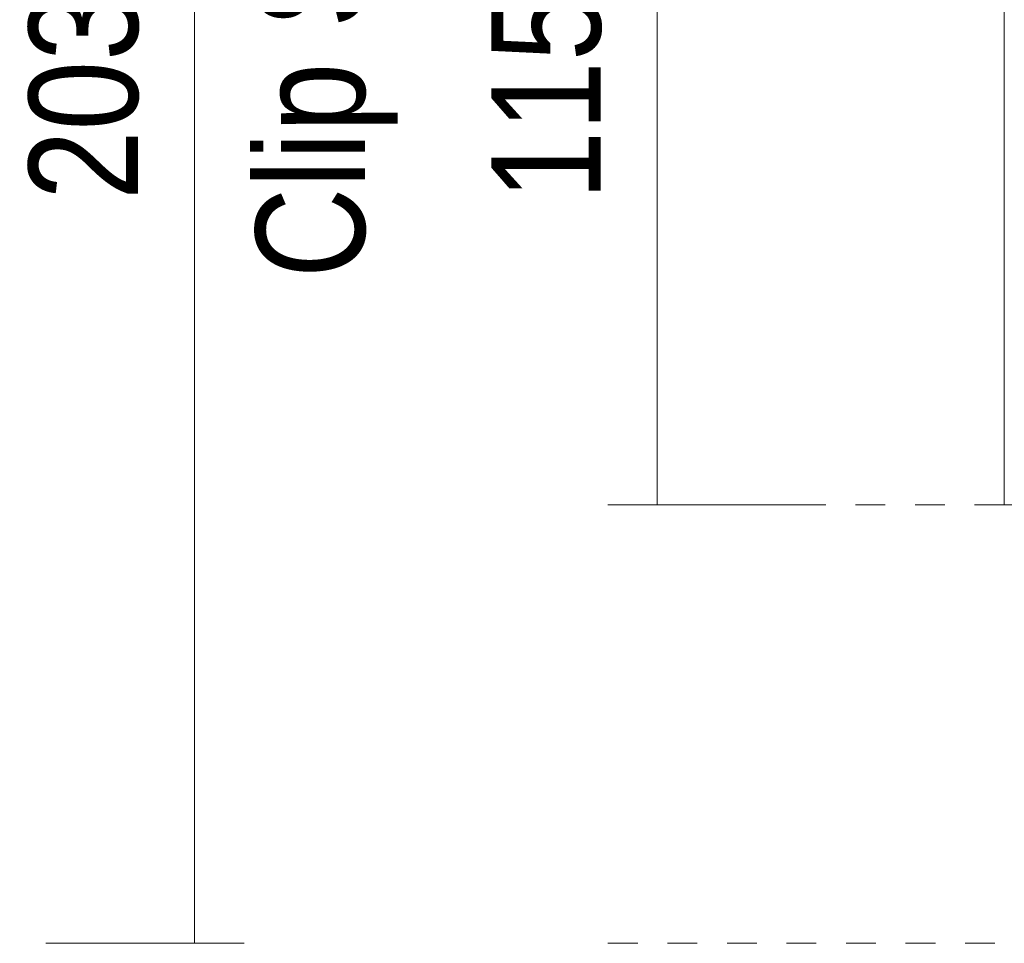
# Model space of a CAD drawing. Header units: millimetres. Extents: x -6861 to -4773, y 84 to 6892.
# Tile 9 of 108: x -6245 to -6146, y 6478 to 6571. Entities that reach past the tile are written whole.
import ezdxf

# ---------------------------------------------------------------- set-up
doc = ezdxf.new("R2010")
doc.units = ezdxf.units.MM
doc.linetypes.add('Dash', pattern=[6, 3, -3])
doc.layers.add('A-ANNO-DIMS', color=7, linetype='Dash', lineweight=9, true_color=0xd2d2d2)
doc.layers.add('A-ANNO-DIMS-5', color=7, linetype='Continuous', lineweight=9)
doc.layers.add('E-LITE-EQPM', color=7, linetype='Continuous', lineweight=20)
doc.styles.add('Arial Narrow', font='ARIALN.TTF', dxfattribs={"height": 11})
doc.dimstyles.new('FARO_-_2_2mm_Arial_Narrow_mm_Inch_Left', dxfattribs={"dimscale": 304.8, "dimtxt": 11.257741, "dimasz": 0, "dimexe": 0.049213, "dimexo": 0.0625, "dimgap": 0.008202, "dimtad": 1, "dimdec": 0, "dimzin": 0, "dimdsep": 46, "dimtxsty": 'Arial Narrow', "dimblk1": 'NONE', "dimblk2": 'NONE', "dimsah": 1, "dimcen": 0.09, "dimadec": 0, "dimazin": 0, "dimtfac": 1, "dimtdec": 4, "dimtix": 1, "dimtmove": 0, "dimatfit": 3, "dimfxl": 0.016404, "dimfxlon": 1, "dimtvp": 1, "dimtolj": 1, "dimtzin": 0, "dimarcsym": 2})

# ---------------------------------------------------------------- blocks, each defined once
blk = doc.blocks.new('01 PODIUM EMPOTRADO CON MARCO 1_glb - 01 PODIUM EMPOTRADO CON MARCO 1-V3-Planta_PDF')
at = {"layer": 'E-LITE-EQPM'}
for p, q in [((-3270.96, 6521.996), (-3270.96, 6636.996)), ((-3268.96, 6521.996), (-3270.96, 6521.996))]:
    blk.add_line(p, q, dxfattribs=at)
blk = doc.blocks.new('DIMBLOCK7-Planta_PDF')
at = {"layer": 'A-ANNO-DIMS-5', "color": 251, "true_color": 0x5b5b5b, "transparency": 16777216}
for p, q in [((-6222.492, 6681.218), (-6242.492, 6681.218)), ((-6227.492, 6681.218), (-6227.492, 6477.832)), ((-6227.492, 6681.218), (-6222.492, 6681.218)), ((-6222.492, 6477.832), (-6242.492, 6477.832)), ((-6227.492, 6477.832), (-6222.492, 6477.832))]:
    blk.add_line(p, q, dxfattribs=at)
at = {"layer": 'A-ANNO-DIMS-5', "color": 0, "transparency": 16777216, "char_height": 11, "attachment_point": 1, "rotation": 90, "line_spacing_factor": 0.974696, "style": 'Arial Narrow'}
for s, insert, width in [('Clip Support', (-6221.339, 6544.858), 83.20006), ('203 / 8.0"', (-6244.208, 6552.721), 64.32995)]:
    blk.add_mtext(s, dxfattribs=dict(at, insert=insert, width=width))
blk = doc.blocks.new('_None')
blk = doc.blocks.new('DIMBLOCK10-Planta_PDF')
at = {"layer": 'A-ANNO-DIMS-5', "color": 251, "true_color": 0x5b5b5b, "transparency": 16777216}
for p, q in [((-6180.861, 6636.996), (-6185.861, 6636.996)), ((-6181.061, 6636.996), (-6165.861, 6636.996)), ((-6180.861, 6636.996), (-6180.861, 6521.996)), ((-6180.861, 6521.996), (-6185.861, 6521.996)), ((-6181.061, 6521.996), (-6165.861, 6521.996))]:
    blk.add_line(p, q, dxfattribs=at)
at = {"layer": 'A-ANNO-DIMS-5', "color": 0, "transparency": 16777216, "insert": (-6197.577, 6552.692), "char_height": 11, "width": 64.32995, "attachment_point": 1, "rotation": 90, "line_spacing_factor": 0.974696, "style": 'Arial Narrow'}
blk.add_mtext('115 / 4.5"', dxfattribs=at)

msp = doc.modelspace()

# ---------------------------------------------------------------- linework, layer by layer
at = {"layer": 'A-ANNO-DIMS'}
for p, q in [((-6145.891, 6521.996), (-6180.891, 6521.996)), ((-6122.836, 6477.832), (-6185.891, 6477.832))]:
    msp.add_line(p, q, dxfattribs=at)

# ---------------------------------------------------------------- block references
at = {"layer": 'E-LITE-EQPM'}
msp.add_blockref('01 PODIUM EMPOTRADO CON MARCO 1_glb - 01 PODIUM EMPOTRADO CON MARCO 1-V3-Planta_PDF', (-2874.932, 0), dxfattribs=at)

# ---------------------------------------------------------------- dimensions: what is measured, and where the dimension line sits
at = {"layer": 'A-ANNO-DIMS', "color": 251, "linetype": 'Continuous', "true_color": 0x5b5b5b}
dim = msp.add_linear_dim(base=(-6227.492, 6477.832), p1=(-6222.492, 6681.218), p2=(-6222.492, 6477.832), angle=90, text='<>\\XClip Support', dimstyle='FARO_-_2_2mm_Arial_Narrow_mm_Inch_Left', override={"dimpost": '<>', "dimfxl": 203.386719}, dxfattribs=at)
dim.commit()
dim.dimension.update_dxf_attribs({"geometry": 'DIMBLOCK7-Planta_PDF', "text_midpoint": (-6227.492, 6579.525)})
dim = msp.add_linear_dim(base=(-6180.861, 6521.996), p1=(-6185.861, 6636.996), p2=(-6185.861, 6521.996), angle=90, dimstyle='FARO_-_2_2mm_Arial_Narrow_mm_Inch_Left', override={"dimpost": '<>', "dimfxl": 115}, dxfattribs=at)
dim.commit()
dim.dimension.update_dxf_attribs({"geometry": 'DIMBLOCK10-Planta_PDF', "text_midpoint": (-6190.481, 6579.496)})

doc.saveas('drawing.dxf')
